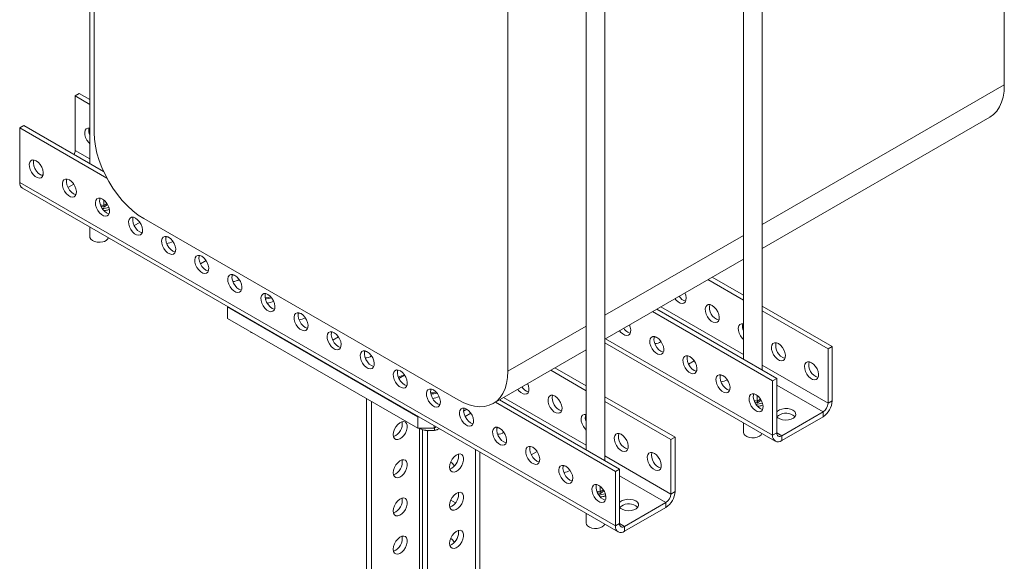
# Model space of a CAD drawing. Header units: millimetres. Extents: x -87 to 911, y -2003 to -50.
# Tile 2 of 7: x -34 to 387, y -1606 to -1374. Entities that reach past the tile are written whole.
import ezdxf

# ---------------------------------------------------------------- set-up
doc = ezdxf.new("R2010")
doc.units = ezdxf.units.MM

msp = doc.modelspace()

# ---------------------------------------------------------------- linework, layer by layer
at = {"color": 7, "linetype": 'Continuous', "lineweight": 15}
for p, q in [((-3.59, -1231.14), (-3.59, -1435.87)), ((387.2, -1402.25), (387.2, -1247.11)), ((-1.71, -1267.52), (-1.71, -1422.66)), ((275.72, -1314.83), (275.72, -1519.55)), ((283.72, -1524.17), (283.72, -1319.44)), ((208.54, -1353.61), (208.54, -1558.33)), ((216.54, -1562.95), (216.54, -1358.22)), ((175.07, -1524.71), (175.07, -1369.57)), ((-8.07, -1405.93), (-9.84, -1406.95)), ((-9.84, -1406.95), (-3.59, -1410.56)), ((-9.84, -1406.95), (-9.84, -1430.22)), ((-8.07, -1405.93), (-3.59, -1408.52)), ((283.72, -1472.14), (380.99, -1415.99)), ((-31.76, -1419.61), (-33.53, -1420.63)), ((-33.53, -1420.63), (3.69, -1442.11)), ((-33.53, -1443.9), (-33.53, -1420.63)), ((-31.76, -1419.61), (2.27, -1439.25)), ((-23.51, -1440.56), (-24.1, -1440.9)), ((-33.53, -1443.9), (221.03, -1590.85)), ((-32.39, -1446.42), (222.17, -1593.37)), ((-12.92, -1446.08), (-10.47, -1444.67)), ((2.35, -1453.85), (2.35, -1451.4)), ((19.5, -1459.41), (153.85, -1536.96)), ((-3.59, -1463.04), (-3.59, -1467.17)), ((15.36, -1462.41), (17.81, -1461)), ((216.54, -1510.92), (275.72, -1476.76)), ((43.65, -1478.74), (46.1, -1477.33)), ((262.34, -1484.48), (275.72, -1492.2)), ((260.57, -1485.5), (275.72, -1494.24)), ((55.21, -1496.99), (55.21, -1497.17)), ((55.21, -1497.17), (136.53, -1544.11)), ((55.21, -1497.17), (55.21, -1502.07)), ((283.72, -1496.82), (313.66, -1514.1)), ((236.89, -1499.17), (288.2, -1528.8)), ((238.65, -1498.15), (289.97, -1527.78)), ((283.72, -1498.86), (311.89, -1515.12)), ((55.21, -1502.07), (136.53, -1549.01)), ((65.46, -1507.98), (65.46, -1508.15)), ((65.46, -1508.15), (66.62, -1508.65)), ((100.22, -1511.4), (102.67, -1509.98)), ((216.54, -1512.56), (289.34, -1554.59)), ((313.66, -1514.1), (311.89, -1515.12)), ((313.66, -1514.1), (313.66, -1537.38)), ((168.85, -1538.45), (208.54, -1515.54)), ((311.89, -1515.12), (311.89, -1538.4)), ((252.24, -1521.6), (254.69, -1520.19)), ((128.5, -1527.72), (130.95, -1526.31)), ((193.4, -1524.28), (208.54, -1533.02)), ((195.17, -1523.26), (208.54, -1530.98)), ((289.97, -1527.78), (288.2, -1528.8)), ((288.2, -1552.07), (288.2, -1528.8)), ((289.97, -1551.05), (289.97, -1527.78)), ((216.54, -1535.6), (246.49, -1552.88)), ((281.66, -1537.53), (281.66, -1535.08)), ((114.61, -1536.36), (114.61, -1838.4)), ((116.73, -1537.58), (116.73, -1839.63)), ((169.71, -1537.95), (221.03, -1567.58)), ((171.48, -1536.93), (222.8, -1566.56)), ((216.54, -1537.64), (244.72, -1553.9)), ((311.89, -1538.4), (313.66, -1537.38)), ((136.53, -1549.01), (136.53, -1544.11)), ((136.53, -1544.11), (136.84, -1544.11)), ((156.16, -1541.76), (157.56, -1540.95)), ((156.78, -1544.05), (159.23, -1542.64)), ((309.77, -1542.07), (292.09, -1552.28)), ((309.77, -1544.11), (292.09, -1554.32)), ((309.77, -1544.11), (309.77, -1542.07)), ((143.6, -1548.01), (143.6, -1549.01)), ((275.72, -1546.72), (275.72, -1550.85)), ((143.6, -1549.01), (136.53, -1549.01)), ((138.65, -1549.6), (138.65, -1852.28)), ((138.77, -1549.67), (138.85, -1549.69)), ((140.77, -1550.06), (140.77, -1853.5)), ((143.6, -1549.01), (144.47, -1548.51)), ((143.78, -1548.91), (143.78, -1549.89)), ((144.81, -1549.69), (144.96, -1549.65)), ((288.2, -1552.07), (289.97, -1551.05)), ((292.09, -1552.28), (292.09, -1554.32)), ((246.49, -1552.88), (244.72, -1553.9)), ((244.72, -1553.9), (244.72, -1577.18)), ((246.49, -1552.88), (246.49, -1576.16)), ((154.03, -1560.96), (153.93, -1560.12)), ((163.04, -1989.54), (163.04, -1559.23)), ((185.07, -1560.38), (187.52, -1558.97)), ((222.8, -1566.56), (221.03, -1567.58)), ((221.03, -1590.85), (221.03, -1567.58)), ((222.8, -1589.83), (222.8, -1566.56)), ((154.03, -1577.29), (153.93, -1576.45)), ((214.49, -1576.31), (214.49, -1573.86)), ((244.72, -1577.18), (246.49, -1576.16)), ((152.62, -1580.97), (150.63, -1579.82)), ((242.6, -1580.85), (224.92, -1591.06)), ((242.6, -1582.89), (242.6, -1580.85)), ((208.54, -1585.5), (208.54, -1589.63)), ((242.6, -1582.89), (224.92, -1593.1)), ((221.03, -1590.85), (222.8, -1589.83)), ((154.03, -1593.62), (153.93, -1592.78)), ((224.92, -1591.06), (224.92, -1593.1))]:
    msp.add_line(p, q, dxfattribs=at)
at = {"color": 8, "linetype": 'Continuous', "lineweight": 15}
for p, q in [((283.72, -1461.99), (387.2, -1402.25)), ((-9.84, -1430.22), (-3.59, -1433.83)), ((0.96, -1453.53), (2.35, -1453.85)), ((2.35, -1453.85), (3.72, -1452.92)), ((3.96, -1453.39), (2.46, -1454.48)), ((216.54, -1500.77), (275.72, -1466.61)), ((240.42, -1497.14), (275.72, -1517.51)), ((175.07, -1524.71), (208.54, -1505.39)), ((216.73, -1510.81), (288.2, -1552.07)), ((283.72, -1522.13), (311.89, -1538.4)), ((289.97, -1530.64), (309.77, -1542.07)), ((173.24, -1535.91), (208.54, -1556.29)), ((280.27, -1537.21), (281.66, -1537.53)), ((281.66, -1537.53), (283.03, -1536.6)), ((283.27, -1537.07), (281.76, -1538.16)), ((137.24, -1549.08), (137.24, -1851.46)), ((289.97, -1551.05), (292.09, -1552.28)), ((161.28, -1558.22), (161.28, -1887.23)), ((216.54, -1560.91), (244.72, -1577.18)), ((222.8, -1569.42), (242.6, -1580.85)), ((213.09, -1575.99), (214.49, -1576.31)), ((214.49, -1576.31), (215.85, -1575.38)), ((216.09, -1575.85), (214.59, -1576.94)), ((222.8, -1589.83), (224.92, -1591.06))]:
    msp.add_line(p, q, dxfattribs=at)
at = {"color": 7, "linetype": 'Continuous', "lineweight": 15, "flags": 128}
for points in [[(387.2, -1402.25), (387.07, -1404.92), (386.67, -1407.4), (386.01, -1409.66), (385.1, -1411.67), (383.95, -1413.41), (382.57, -1414.85), (380.99, -1415.99), (380.99, -1415.99)], [(-3.59, -1420.69), (-3.66, -1420.68), (-4.46, -1420.66), (-5.12, -1420.99), (-5.57, -1421.62), (-5.77, -1422.52), (-5.7, -1423.59), (-5.37, -1424.74), (-4.81, -1425.87), (-4.07, -1426.88), (-3.59, -1427.37)], [(-1.71, -1422.66), (-1.58, -1425.48), (-1.18, -1428.42), (-0.52, -1431.44), (0.39, -1434.5), (1.54, -1437.57), (2.92, -1440.61), (4.5, -1443.57), (6.28, -1446.43), (8.22, -1449.14), (10.3, -1451.67), (12.5, -1453.99), (14.78, -1456.07), (17.13, -1457.88), (19.5, -1459.41)], [(-26.46, -1434.71), (-27.34, -1434.35), (-28.15, -1434.34), (-28.81, -1434.66), (-29.26, -1435.3), (-29.45, -1436.19), (-29.39, -1437.26), (-29.06, -1438.41), (-28.5, -1439.54), (-27.76, -1440.55), (-26.91, -1441.35), (-26.01, -1441.87), (-25.15, -1442.06), (-24.41, -1441.9), (-23.86, -1441.42), (-23.53, -1440.64), (-23.46, -1439.65), (-23.66, -1438.53), (-24.11, -1437.37), (-24.77, -1436.29), (-25.57, -1435.38), (-26.46, -1434.71)], [(-24.69, -1440.63), (-25.58, -1439.96), (-26.38, -1439.05), (-27.04, -1437.97), (-27.49, -1436.81), (-27.69, -1435.69), (-27.62, -1434.7), (-27.51, -1434.32)], [(-23.64, -1441.02), (-23.8, -1440.99), (-24.69, -1440.63)], [(-12.32, -1442.87), (-13.2, -1442.52), (-14.01, -1442.5), (-14.67, -1442.82), (-15.11, -1443.46), (-15.31, -1444.36), (-15.25, -1445.43), (-14.92, -1446.58), (-14.36, -1447.71), (-13.62, -1448.72), (-12.76, -1449.52), (-11.87, -1450.03), (-11.01, -1450.22), (-10.27, -1450.07), (-9.71, -1449.58), (-9.39, -1448.81), (-9.32, -1447.82), (-9.52, -1446.69), (-9.97, -1445.54), (-10.62, -1444.45), (-11.43, -1443.54), (-12.32, -1442.87)], [(-10.55, -1448.79), (-11.43, -1448.13), (-12.24, -1447.21), (-12.9, -1446.13), (-13.35, -1444.98), (-13.54, -1443.85), (-13.48, -1442.86), (-13.36, -1442.49)], [(-9.5, -1449.18), (-9.66, -1449.15), (-10.55, -1448.79)], [(1.83, -1451.04), (0.94, -1450.68), (0.13, -1450.66), (-0.52, -1450.99), (-0.97, -1451.63), (-1.17, -1452.52), (-1.1, -1453.59), (-0.78, -1454.74), (-0.22, -1455.87), (0.52, -1456.88), (1.38, -1457.68), (2.27, -1458.2), (3.13, -1458.39), (3.87, -1458.23), (4.43, -1457.75), (4.76, -1456.97), (4.82, -1455.98), (4.62, -1454.86), (4.18, -1453.7), (3.52, -1452.62), (2.71, -1451.7), (1.83, -1451.04)], [(3.59, -1456.96), (2.71, -1456.29), (1.9, -1455.38), (1.24, -1454.3), (0.8, -1453.14), (0.6, -1452.02), (0.66, -1451.02), (0.78, -1450.65)], [(4.64, -1457.35), (4.48, -1457.32), (3.59, -1456.96)], [(15.97, -1459.2), (15.08, -1458.85), (14.28, -1458.83), (13.62, -1459.15), (13.17, -1459.79), (12.97, -1460.68), (13.04, -1461.75), (13.37, -1462.91), (13.92, -1464.04), (14.66, -1465.05), (15.52, -1465.85), (16.42, -1466.36), (17.27, -1466.55), (18.01, -1466.4), (18.57, -1465.91), (18.9, -1465.14), (18.97, -1464.14), (18.77, -1463.02), (18.32, -1461.87), (17.66, -1460.78), (16.85, -1459.87), (15.97, -1459.2)], [(17.74, -1465.12), (16.85, -1464.46), (16.04, -1463.54), (15.39, -1462.46), (14.94, -1461.31), (14.74, -1460.18), (14.81, -1459.19), (14.92, -1458.82)], [(-3.59, -1467.17), (-3.53, -1467.55), (-3.16, -1468.21), (-2.47, -1468.77), (-1.52, -1469.19), (-0.41, -1469.43), (0.78, -1469.47), (1.94, -1469.3)], [(18.78, -1465.51), (18.62, -1465.48), (17.74, -1465.12)], [(30.11, -1467.37), (29.22, -1467.01), (28.42, -1466.99), (27.76, -1467.32), (27.31, -1467.95), (27.11, -1468.85), (27.18, -1469.92), (27.51, -1471.07), (28.07, -1472.2), (28.81, -1473.21), (29.66, -1474.01), (30.56, -1474.53), (31.41, -1474.72), (32.15, -1474.56), (32.71, -1474.07), (33.04, -1473.3), (33.11, -1472.31), (32.91, -1471.18), (32.46, -1470.03), (31.8, -1468.95), (31, -1468.03), (30.11, -1467.37)], [(31.88, -1473.29), (30.99, -1472.62), (30.19, -1471.71), (29.53, -1470.62), (29.08, -1469.47), (28.88, -1468.35), (28.95, -1467.35), (29.06, -1466.98)], [(29, -1467.17), (29.49, -1467.2), (29.92, -1467.27)], [(32.93, -1473.67), (32.76, -1473.64), (31.88, -1473.29)], [(44.25, -1475.53), (43.37, -1475.17), (42.56, -1475.16), (41.9, -1475.48), (41.46, -1476.12), (41.26, -1477.01), (41.32, -1478.08), (41.65, -1479.23), (42.21, -1480.37), (42.95, -1481.38), (43.8, -1482.17), (44.7, -1482.69), (45.56, -1482.88), (46.3, -1482.73), (46.86, -1482.24), (47.18, -1481.46), (47.25, -1480.47), (47.05, -1479.35), (46.6, -1478.19), (45.95, -1477.11), (45.14, -1476.2), (44.25, -1475.53)], [(46.02, -1481.45), (45.13, -1480.79), (44.33, -1479.87), (43.67, -1478.79), (43.22, -1477.63), (43.02, -1476.51), (43.09, -1475.52), (43.2, -1475.14)], [(47.07, -1481.84), (46.91, -1481.81), (46.02, -1481.45)], [(58.39, -1483.69), (57.51, -1483.34), (56.7, -1483.32), (56.05, -1483.65), (55.6, -1484.28), (55.4, -1485.18), (55.46, -1486.25), (55.79, -1487.4), (56.35, -1488.53), (57.09, -1489.54), (57.95, -1490.34), (58.84, -1490.86), (59.7, -1491.04), (60.44, -1490.89), (61, -1490.4), (61.32, -1489.63), (61.39, -1488.64), (61.19, -1487.51), (60.74, -1486.36), (60.09, -1485.28), (59.28, -1484.36), (58.39, -1483.69)], [(60.16, -1489.61), (59.28, -1488.95), (58.47, -1488.03), (57.81, -1486.95), (57.37, -1485.8), (57.17, -1484.67), (57.23, -1483.68), (57.35, -1483.31)], [(57.28, -1483.5), (57.77, -1483.53), (58.21, -1483.59)], [(61.21, -1490), (61.05, -1489.97), (60.16, -1489.61)], [(72.54, -1491.86), (71.65, -1491.5), (70.84, -1491.48), (70.19, -1491.81), (69.74, -1492.45), (69.54, -1493.34), (69.61, -1494.41), (69.93, -1495.56), (70.49, -1496.69), (71.23, -1497.7), (72.09, -1498.5), (72.98, -1499.02), (73.84, -1499.21), (74.58, -1499.05), (75.14, -1498.57), (75.47, -1497.79), (75.53, -1496.8), (75.33, -1495.68), (74.89, -1494.52), (74.23, -1493.44), (73.42, -1492.52), (72.54, -1491.86)], [(74.3, -1497.78), (73.42, -1497.11), (72.61, -1496.2), (71.96, -1495.12), (71.51, -1493.96), (71.31, -1492.84), (71.37, -1491.85), (71.49, -1491.47)], [(246.48, -1493.64), (246.95, -1494.23), (247.81, -1495.03), (248.7, -1495.55), (249.56, -1495.74), (250.3, -1495.58), (250.86, -1495.1), (251.18, -1494.32), (251.25, -1493.33), (251.05, -1492.21), (250.68, -1491.21)], [(75.35, -1498.17), (75.19, -1498.14), (74.3, -1497.78)], [(262.4, -1496.55), (261.51, -1496.2), (260.7, -1496.18), (260.05, -1496.5), (259.6, -1497.14), (259.4, -1498.03), (259.47, -1499.1), (259.79, -1500.26), (260.35, -1501.39), (261.09, -1502.4), (261.95, -1503.2), (262.84, -1503.71), (263.7, -1503.9), (264.44, -1503.75), (265, -1503.26), (265.33, -1502.49), (265.39, -1501.49), (265.19, -1500.37), (264.74, -1499.22), (264.09, -1498.13), (263.28, -1497.22), (262.4, -1496.55)], [(86.68, -1500.02), (85.79, -1499.67), (84.99, -1499.65), (84.33, -1499.97), (83.88, -1500.61), (83.68, -1501.5), (83.75, -1502.57), (84.08, -1503.73), (84.64, -1504.86), (85.38, -1505.87), (86.23, -1506.67), (87.13, -1507.18), (87.98, -1507.37), (88.72, -1507.22), (89.28, -1506.73), (89.61, -1505.96), (89.68, -1504.96), (89.48, -1503.84), (89.03, -1502.69), (88.37, -1501.6), (87.56, -1500.69), (86.68, -1500.02)], [(88.45, -1505.94), (87.56, -1505.28), (86.75, -1504.36), (86.1, -1503.28), (85.65, -1502.13), (85.45, -1501), (85.52, -1500.01), (85.63, -1499.64)], [(85.57, -1499.82), (86.06, -1499.86), (86.49, -1499.92)], [(89.5, -1506.33), (89.33, -1506.3), (88.45, -1505.94)], [(222.79, -1507.31), (223.26, -1507.91), (224.12, -1508.71), (225.01, -1509.22), (225.87, -1509.41), (226.61, -1509.26), (227.17, -1508.77), (227.49, -1508), (227.56, -1507.01), (227.36, -1505.88), (226.99, -1504.89)], [(275.72, -1504.38), (275.65, -1504.36), (274.84, -1504.34), (274.19, -1504.67), (273.74, -1505.3), (273.54, -1506.2), (273.61, -1507.27), (273.93, -1508.42), (274.49, -1509.55), (275.23, -1510.56), (275.72, -1511.05)], [(100.82, -1508.19), (99.94, -1507.83), (99.13, -1507.81), (98.47, -1508.14), (98.02, -1508.77), (97.82, -1509.67), (97.89, -1510.74), (98.22, -1511.89), (98.78, -1513.02), (99.52, -1514.03), (100.37, -1514.83), (101.27, -1515.35), (102.13, -1515.54), (102.87, -1515.38), (103.42, -1514.9), (103.75, -1514.12), (103.82, -1513.13), (103.62, -1512), (103.17, -1510.85), (102.51, -1509.77), (101.71, -1508.85), (100.82, -1508.19)], [(102.59, -1514.11), (101.7, -1513.44), (100.9, -1512.53), (100.24, -1511.44), (99.79, -1510.29), (99.59, -1509.17), (99.66, -1508.17), (99.77, -1507.8)], [(227.38, -1508.37), (227.22, -1508.34), (226.33, -1507.98)], [(238.71, -1510.23), (237.82, -1509.87), (237.01, -1509.85), (236.36, -1510.18), (235.91, -1510.82), (235.71, -1511.71), (235.78, -1512.78), (236.1, -1513.93), (236.66, -1515.06), (237.4, -1516.07), (238.26, -1516.87), (239.15, -1517.39), (240.01, -1517.58), (240.75, -1517.42), (241.31, -1516.94), (241.64, -1516.16), (241.7, -1515.17), (241.5, -1514.05), (241.06, -1512.89), (240.4, -1511.81), (239.59, -1510.89), (238.71, -1510.23)], [(240.47, -1516.15), (239.59, -1515.48), (238.78, -1514.57), (238.13, -1513.49), (237.68, -1512.33), (237.48, -1511.21), (237.54, -1510.21), (237.66, -1509.84)], [(237.59, -1510.03), (238.08, -1510.07), (238.52, -1510.13)], [(103.64, -1514.49), (103.47, -1514.46), (102.59, -1514.11)], [(290.68, -1512.88), (289.79, -1512.52), (288.99, -1512.51), (288.33, -1512.83), (287.88, -1513.47), (287.68, -1514.36), (287.75, -1515.43), (288.08, -1516.58), (288.64, -1517.72), (289.38, -1518.73), (290.23, -1519.52), (291.13, -1520.04), (291.98, -1520.23), (292.72, -1520.08), (293.28, -1519.59), (293.61, -1518.82), (293.68, -1517.82), (293.48, -1516.7), (293.03, -1515.54), (292.37, -1514.46), (291.57, -1513.55), (290.68, -1512.88)], [(114.96, -1516.35), (114.08, -1515.99), (113.27, -1515.98), (112.61, -1516.3), (112.17, -1516.94), (111.97, -1517.83), (112.03, -1518.9), (112.36, -1520.05), (112.92, -1521.19), (113.66, -1522.2), (114.52, -1522.99), (115.41, -1523.51), (116.27, -1523.7), (117.01, -1523.55), (117.57, -1523.06), (117.89, -1522.29), (117.96, -1521.29), (117.76, -1520.17), (117.31, -1519.01), (116.66, -1517.93), (115.85, -1517.02), (114.96, -1516.35)], [(116.73, -1522.27), (115.85, -1521.61), (115.04, -1520.69), (114.38, -1519.61), (113.93, -1518.45), (113.73, -1517.33), (113.8, -1516.34), (113.91, -1515.96)], [(113.85, -1516.15), (114.34, -1516.19), (114.78, -1516.25)], [(241.52, -1516.54), (241.36, -1516.51), (240.47, -1516.15)], [(252.85, -1518.39), (251.96, -1518.04), (251.16, -1518.02), (250.5, -1518.34), (250.05, -1518.98), (249.85, -1519.87), (249.92, -1520.94), (250.25, -1522.1), (250.81, -1523.23), (251.55, -1524.24), (252.4, -1525.04), (253.3, -1525.55), (254.15, -1525.74), (254.89, -1525.59), (255.45, -1525.1), (255.78, -1524.33), (255.85, -1523.33), (255.65, -1522.21), (255.2, -1521.06), (254.54, -1519.97), (253.74, -1519.06), (252.85, -1518.39)], [(254.62, -1524.31), (253.73, -1523.65), (252.92, -1522.73), (252.27, -1521.65), (251.82, -1520.49), (251.62, -1519.37), (251.69, -1518.38), (251.8, -1518.01)], [(117.78, -1522.66), (117.62, -1522.63), (116.73, -1522.27)], [(304.82, -1521.05), (303.94, -1520.69), (303.13, -1520.67), (302.47, -1521), (302.02, -1521.63), (301.82, -1522.53), (301.89, -1523.6), (302.22, -1524.75), (302.78, -1525.88), (303.52, -1526.89), (304.37, -1527.69), (305.27, -1528.21), (306.13, -1528.4), (306.87, -1528.24), (307.42, -1527.75), (307.75, -1526.98), (307.82, -1525.99), (307.62, -1524.86), (307.17, -1523.71), (306.51, -1522.63), (305.71, -1521.71), (304.82, -1521.05)], [(129.11, -1524.52), (128.22, -1524.16), (127.41, -1524.14), (126.76, -1524.47), (126.31, -1525.1), (126.11, -1526), (126.18, -1527.07), (126.5, -1528.22), (127.06, -1529.35), (127.8, -1530.36), (128.66, -1531.16), (129.55, -1531.68), (130.41, -1531.86), (131.15, -1531.71), (131.71, -1531.22), (132.04, -1530.45), (132.1, -1529.46), (131.9, -1528.33), (131.46, -1527.18), (130.8, -1526.1), (129.99, -1525.18), (129.11, -1524.52)], [(130.87, -1530.44), (129.99, -1529.77), (129.18, -1528.86), (128.52, -1527.77), (128.08, -1526.62), (127.88, -1525.49), (127.94, -1524.5), (128.06, -1524.13)], [(153.85, -1536.96), (156.23, -1538.18), (158.57, -1539.07), (160.86, -1539.63), (163.06, -1539.85), (165.14, -1539.72), (167.08, -1539.25), (168.85, -1538.45), (170.44, -1537.32), (171.82, -1535.87), (172.97, -1534.13), (173.88, -1532.12), (174.54, -1529.86), (174.93, -1527.38), (175.07, -1524.71)], [(255.67, -1524.7), (255.5, -1524.67), (254.62, -1524.31)], [(266.99, -1526.56), (266.11, -1526.2), (265.3, -1526.18), (264.64, -1526.51), (264.19, -1527.14), (263.99, -1528.04), (264.06, -1529.11), (264.39, -1530.26), (264.95, -1531.39), (265.69, -1532.4), (266.54, -1533.2), (267.44, -1533.72), (268.3, -1533.91), (269.04, -1533.75), (269.59, -1533.26), (269.92, -1532.49), (269.99, -1531.5), (269.79, -1530.37), (269.34, -1529.22), (268.68, -1528.14), (267.88, -1527.22), (266.99, -1526.56)], [(268.76, -1532.48), (267.87, -1531.81), (267.07, -1530.9), (266.41, -1529.81), (265.96, -1528.66), (265.76, -1527.54), (265.83, -1526.54), (265.94, -1526.17)], [(265.88, -1526.36), (266.37, -1526.39), (266.81, -1526.46)], [(131.92, -1530.82), (131.76, -1530.79), (130.87, -1530.44)], [(179.3, -1532.42), (179.77, -1533.01), (180.63, -1533.81), (181.53, -1534.33), (182.38, -1534.52), (183.12, -1534.36), (183.68, -1533.88), (184.01, -1533.1), (184.07, -1532.11), (183.88, -1530.99), (183.5, -1529.99)], [(143.25, -1532.68), (142.36, -1532.32), (141.55, -1532.31), (140.9, -1532.63), (140.45, -1533.27), (140.25, -1534.16), (140.32, -1535.23), (140.65, -1536.38), (141.2, -1537.51), (141.94, -1538.52), (142.8, -1539.32), (143.7, -1539.84), (144.55, -1540.03), (145.29, -1539.87), (145.85, -1539.39), (146.18, -1538.61), (146.24, -1537.62), (146.05, -1536.5), (145.6, -1535.34), (144.94, -1534.26), (144.13, -1533.34), (143.25, -1532.68)], [(145.02, -1538.6), (144.13, -1537.93), (143.32, -1537.02), (142.67, -1535.94), (142.22, -1534.78), (142.02, -1533.66), (142.09, -1532.67), (142.2, -1532.29)], [(195.22, -1535.33), (194.33, -1534.98), (193.53, -1534.96), (192.87, -1535.28), (192.42, -1535.92), (192.22, -1536.81), (192.29, -1537.88), (192.62, -1539.04), (193.18, -1540.17), (193.92, -1541.18), (194.77, -1541.98), (195.67, -1542.49), (196.52, -1542.68), (197.26, -1542.53), (197.82, -1542.04), (198.15, -1541.27), (198.22, -1540.27), (198.02, -1539.15), (197.57, -1538), (196.91, -1536.91), (196.11, -1536), (195.22, -1535.33)], [(269.81, -1532.86), (269.64, -1532.83), (268.76, -1532.48)], [(281.13, -1534.72), (280.25, -1534.36), (279.44, -1534.35), (278.78, -1534.67), (278.34, -1535.31), (278.14, -1536.2), (278.2, -1537.27), (278.53, -1538.42), (279.09, -1539.55), (279.83, -1540.56), (280.69, -1541.36), (281.58, -1541.88), (282.44, -1542.07), (283.18, -1541.91), (283.74, -1541.43), (284.06, -1540.65), (284.13, -1539.66), (283.93, -1538.54), (283.48, -1537.38), (282.83, -1536.3), (282.02, -1535.39), (281.13, -1534.72)], [(282.9, -1540.64), (282.02, -1539.97), (281.21, -1539.06), (280.55, -1537.98), (280.1, -1536.82), (279.9, -1535.7), (279.97, -1534.71), (280.09, -1534.33)], [(146.06, -1538.99), (145.9, -1538.96), (145.02, -1538.6)], [(157.39, -1540.84), (156.5, -1540.49), (155.7, -1540.47), (155.04, -1540.79), (154.59, -1541.43), (154.39, -1542.32), (154.46, -1543.39), (154.79, -1544.55), (155.35, -1545.68), (156.09, -1546.69), (156.94, -1547.49), (157.84, -1548), (158.69, -1548.19), (159.43, -1548.04), (159.99, -1547.55), (160.32, -1546.78), (160.39, -1545.78), (160.19, -1544.66), (159.74, -1543.51), (159.08, -1542.42), (158.28, -1541.51), (157.39, -1540.84)], [(159.16, -1546.76), (158.27, -1546.1), (157.46, -1545.18), (156.81, -1544.1), (156.36, -1542.95), (156.16, -1541.82), (156.23, -1540.83), (156.34, -1540.46)], [(208.54, -1543.16), (208.48, -1543.14), (207.67, -1543.12), (207.01, -1543.45), (206.56, -1544.08), (206.37, -1544.98), (206.43, -1546.05), (206.76, -1547.2), (207.32, -1548.33), (208.06, -1549.34), (208.54, -1549.83)], [(283.95, -1541.03), (283.79, -1541), (282.9, -1540.64)], [(296.87, -1541.36), (295.85, -1540.92), (294.65, -1540.68), (293.39, -1540.65), (292.16, -1540.84), (291.09, -1541.23), (290.26, -1541.79), (289.97, -1542.1)], [(290, -1544.11), (290.44, -1544.55), (291.34, -1545.07), (292.46, -1545.41), (293.7, -1545.54), (294.96, -1545.46), (296.12, -1545.17), (297.08, -1544.69), (297.76, -1544.07), (298.08, -1543.37), (298.04, -1542.64), (297.62, -1541.94), (296.87, -1541.36), (296.87, -1541.36)], [(296.87, -1543.4), (297.62, -1543.99), (297.73, -1544.11)], [(126.1, -1551.78), (126.23, -1550.68), (126.62, -1549.52), (127.23, -1548.41), (128.01, -1547.44), (128.88, -1546.71), (129.77, -1546.27), (130.61, -1546.17), (131.31, -1546.41), (131.81, -1546.97), (132.08, -1547.81), (132.08, -1548.84), (131.81, -1549.98), (131.31, -1551.13), (130.61, -1552.18), (129.77, -1553.04), (128.88, -1553.63), (128.01, -1553.91), (127.23, -1553.84), (126.62, -1553.43), (126.23, -1552.72), (126.1, -1551.78)], [(160.21, -1547.15), (160.04, -1547.12), (159.16, -1546.76)], [(138.85, -1549.69), (139.35, -1549.83), (140.15, -1549.98)], [(171.53, -1549.01), (170.65, -1548.65), (169.84, -1548.63), (169.18, -1548.96), (168.73, -1549.6), (168.54, -1550.49), (168.6, -1551.56), (168.93, -1552.71), (169.49, -1553.84), (170.23, -1554.85), (171.08, -1555.65), (171.98, -1556.17), (172.84, -1556.36), (173.58, -1556.2), (174.13, -1555.72), (174.46, -1554.94), (174.53, -1553.95), (174.33, -1552.82), (173.88, -1551.67), (173.22, -1550.59), (172.42, -1549.67), (171.53, -1549.01)], [(173.3, -1554.93), (172.41, -1554.26), (171.61, -1553.35), (170.95, -1552.26), (170.5, -1551.11), (170.3, -1549.99), (170.37, -1548.99), (170.48, -1548.62)], [(170.42, -1548.81), (170.91, -1548.84), (171.35, -1548.91)], [(223.5, -1551.66), (222.62, -1551.3), (221.81, -1551.29), (221.15, -1551.61), (220.71, -1552.25), (220.51, -1553.14), (220.57, -1554.21), (220.9, -1555.36), (221.46, -1556.5), (222.2, -1557.51), (223.06, -1558.3), (223.95, -1558.82), (224.81, -1559.01), (225.55, -1558.86), (226.11, -1558.37), (226.43, -1557.59), (226.5, -1556.6), (226.3, -1555.48), (225.85, -1554.32), (225.2, -1553.24), (224.39, -1552.33), (223.5, -1551.66)], [(275.72, -1550.85), (275.86, -1551.45), (276.33, -1552.08), (277.11, -1552.6), (278.12, -1552.97), (279.27, -1553.14), (280.46, -1553.12), (281.59, -1552.89), (282.55, -1552.48)], [(282.55, -1552.48), (283.26, -1551.93), (283.64, -1551.3)], [(174.35, -1555.31), (174.19, -1555.28), (173.3, -1554.93)], [(150.14, -1565.65), (150.28, -1564.55), (150.66, -1563.4), (151.27, -1562.29), (152.05, -1561.32), (152.92, -1560.59), (153.82, -1560.15), (154.65, -1560.05), (155.35, -1560.29), (155.85, -1560.85), (156.12, -1561.69), (156.12, -1562.72), (155.85, -1563.86), (155.35, -1565.01), (154.65, -1566.06), (153.82, -1566.92), (152.92, -1567.51), (152.05, -1567.78), (151.27, -1567.71), (150.66, -1567.31), (150.28, -1566.6), (150.14, -1565.65)], [(185.67, -1557.17), (184.79, -1556.81), (183.98, -1556.8), (183.32, -1557.12), (182.88, -1557.76), (182.68, -1558.65), (182.74, -1559.72), (183.07, -1560.87), (183.63, -1562.01), (184.37, -1563.02), (185.23, -1563.81), (186.12, -1564.33), (186.98, -1564.52), (187.72, -1564.37), (188.28, -1563.88), (188.6, -1563.11), (188.67, -1562.11), (188.47, -1560.99), (188.02, -1559.83), (187.37, -1558.75), (186.56, -1557.84), (185.67, -1557.17)], [(187.44, -1563.09), (186.56, -1562.43), (185.75, -1561.51), (185.09, -1560.43), (184.64, -1559.27), (184.45, -1558.15), (184.51, -1557.16), (184.63, -1556.78)], [(237.65, -1559.82), (236.76, -1559.47), (235.95, -1559.45), (235.3, -1559.78), (234.85, -1560.41), (234.65, -1561.31), (234.72, -1562.38), (235.04, -1563.53), (235.6, -1564.66), (236.34, -1565.67), (237.2, -1566.47), (238.09, -1566.99), (238.95, -1567.17), (239.69, -1567.02), (240.25, -1566.53), (240.58, -1565.76), (240.64, -1564.77), (240.44, -1563.64), (240, -1562.49), (239.34, -1561.41), (238.53, -1560.49), (237.65, -1559.82)], [(126.1, -1568.11), (126.23, -1567.01), (126.62, -1565.85), (127.23, -1564.74), (128.01, -1563.78), (128.88, -1563.04), (129.77, -1562.6), (130.61, -1562.5), (131.31, -1562.74), (131.81, -1563.3), (132.08, -1564.14), (132.08, -1565.17), (131.81, -1566.31), (131.31, -1567.46), (130.61, -1568.51), (129.77, -1569.37), (128.88, -1569.96), (128.01, -1570.24), (127.23, -1570.17), (126.62, -1569.76), (126.23, -1569.05), (126.1, -1568.11)], [(188.49, -1563.48), (188.33, -1563.45), (187.44, -1563.09)], [(199.82, -1565.34), (198.93, -1564.98), (198.12, -1564.96), (197.47, -1565.29), (197.02, -1565.92), (196.82, -1566.82), (196.89, -1567.89), (197.21, -1569.04), (197.77, -1570.17), (198.51, -1571.18), (199.37, -1571.98), (200.26, -1572.5), (201.12, -1572.69), (201.86, -1572.53), (202.42, -1572.04), (202.75, -1571.27), (202.81, -1570.28), (202.61, -1569.15), (202.17, -1568), (201.51, -1566.92), (200.7, -1566), (199.82, -1565.34)], [(201.58, -1571.26), (200.7, -1570.59), (199.89, -1569.68), (199.23, -1568.59), (198.79, -1567.44), (198.59, -1566.31), (198.65, -1565.32), (198.77, -1564.95)], [(198.7, -1565.14), (199.19, -1565.17), (199.63, -1565.23)], [(202.63, -1571.64), (202.47, -1571.61), (201.58, -1571.26)], [(213.96, -1573.5), (213.07, -1573.14), (212.27, -1573.13), (211.61, -1573.45), (211.16, -1574.09), (210.96, -1574.98), (211.03, -1576.05), (211.36, -1577.2), (211.91, -1578.33), (212.65, -1579.34), (213.51, -1580.14), (214.41, -1580.66), (215.26, -1580.85), (216, -1580.69), (216.56, -1580.21), (216.89, -1579.43), (216.96, -1578.44), (216.76, -1577.32), (216.31, -1576.16), (215.65, -1575.08), (214.84, -1574.17), (213.96, -1573.5)], [(215.73, -1579.42), (214.84, -1578.75), (214.03, -1577.84), (213.38, -1576.76), (212.93, -1575.6), (212.73, -1574.48), (212.8, -1573.49), (212.91, -1573.11)], [(150.14, -1581.99), (150.28, -1580.89), (150.66, -1579.73), (151.27, -1578.62), (152.05, -1577.65), (152.92, -1576.92), (153.82, -1576.48), (154.65, -1576.38), (155.35, -1576.62), (155.85, -1577.18), (156.12, -1578.02), (156.12, -1579.05), (155.85, -1580.19), (155.35, -1581.34), (154.65, -1582.39), (153.82, -1583.25), (152.92, -1583.84), (152.05, -1584.12), (151.27, -1584.05), (150.66, -1583.64), (150.28, -1582.93), (150.14, -1581.99)], [(126.1, -1584.44), (126.23, -1583.34), (126.62, -1582.18), (127.23, -1581.07), (128.01, -1580.11), (128.88, -1579.37), (129.77, -1578.93), (130.61, -1578.83), (131.31, -1579.07), (131.81, -1579.63), (132.08, -1580.47), (132.08, -1581.5), (131.81, -1582.65), (131.31, -1583.79), (130.61, -1584.84), (129.77, -1585.7), (128.88, -1586.29), (128.01, -1586.57), (127.23, -1586.5), (126.62, -1586.09), (126.23, -1585.38), (126.1, -1584.44)], [(216.77, -1579.81), (216.61, -1579.78), (215.73, -1579.42)], [(229.69, -1580.14), (228.67, -1579.7), (227.48, -1579.46), (226.21, -1579.43), (224.99, -1579.62), (223.91, -1580.01), (223.09, -1580.57), (222.8, -1580.88)], [(222.82, -1582.89), (223.27, -1583.33), (224.16, -1583.84), (225.28, -1584.19), (226.53, -1584.32), (227.79, -1584.24), (228.95, -1583.95), (229.91, -1583.47), (230.58, -1582.85), (230.91, -1582.15), (230.86, -1581.41), (230.44, -1580.72), (229.69, -1580.14), (229.69, -1580.14)], [(229.69, -1582.18), (230.44, -1582.77), (230.55, -1582.89)], [(215.37, -1591.26), (214.41, -1591.67), (213.29, -1591.9), (212.1, -1591.92), (210.94, -1591.75), (209.93, -1591.38), (209.16, -1590.86), (208.68, -1590.23), (208.54, -1589.63)], [(216.47, -1590.08), (216.08, -1590.71), (215.37, -1591.26)], [(150.14, -1598.32), (150.28, -1597.22), (150.66, -1596.06), (151.27, -1594.95), (152.05, -1593.99), (152.92, -1593.25), (153.82, -1592.81), (154.65, -1592.71), (155.35, -1592.95), (155.85, -1593.51), (156.12, -1594.35), (156.12, -1595.38), (155.85, -1596.52), (155.35, -1597.67), (154.65, -1598.72), (153.82, -1599.58), (152.92, -1600.17), (152.05, -1600.45), (151.27, -1600.38), (150.66, -1599.97), (150.28, -1599.26), (150.14, -1598.32)], [(126.1, -1600.77), (126.23, -1599.67), (126.62, -1598.51), (127.23, -1597.4), (128.01, -1596.44), (128.88, -1595.7), (129.77, -1595.26), (130.61, -1595.16), (131.31, -1595.4), (131.81, -1595.96), (132.08, -1596.8), (132.08, -1597.84), (131.81, -1598.98), (131.31, -1600.12), (130.61, -1601.17), (129.77, -1602.03), (128.88, -1602.62), (128.01, -1602.9), (127.23, -1602.83), (126.62, -1602.42), (126.23, -1601.71), (126.1, -1600.77)]]:
    msp.add_lwpolyline(points, dxfattribs=at)
at = {"color": 8, "linetype": 'Continuous', "lineweight": 15, "flags": 128}
msp.add_lwpolyline([(142.05, -1533.96), (143.09, -1533.88), (144.4, -1533.61)], dxfattribs=at)
at = {"color": 7, "linetype": 'Continuous', "lineweight": 15}
for centre, radius, start, end in [((0.68, -1421.88), 4.67, 164.6988, 203.7691), ((-14.06, -1430.09), 4.22, 333.1303, 358.2151), ((-30.83, -1444.19), 2.71, 173.7012, 234.9867), ((1.62, -1466.3), 3.02, 276.1105, 334.1575), ((29.01, -1464.55), 5.46, 272.6073, 302.5645), ((57.29, -1480.88), 5.46, 272.6073, 302.5645), ((252.24, -1490.16), 4.69, 211.6375, 255.5738), ((71.13, -1487.56), 8.14, 277.7904, 298.4762), ((266.92, -1497.41), 5.71, 167.4355, 252.5591), ((85.58, -1497.21), 5.46, 272.6073, 302.5645), ((279.99, -1505.56), 4.67, 164.6988, 203.7691), ((229.52, -1502.87), 6.02, 214.5832, 238.085), ((237.61, -1507.41), 5.46, 272.6073, 302.5645), ((295.21, -1513.74), 5.71, 167.4355, 252.5591), ((113.86, -1513.54), 5.46, 272.6073, 302.5645), ((309.35, -1521.9), 5.71, 167.4355, 252.5591), ((131.85, -1533.38), 7.1, 97.1402, 120.125), ((185.06, -1528.94), 4.69, 211.6375, 255.5738), ((265.89, -1523.74), 5.46, 272.6073, 302.5645), ((142.05, -1527.62), 8.72, 275.3144, 294.4563), ((199.75, -1536.19), 5.71, 167.4355, 252.5591), ((305.22, -1536.99), 8.45, 302.6055, 357.3945), ((307.29, -1538.19), 4.61, 302.6055, 357.3945), ((212.82, -1544.34), 4.67, 164.6988, 203.7691), ((293.93, -1548.56), 5.94, 60.3591, 131.511), ((124.05, -1547.12), 5.91, 291.4243, 8.5811), ((141.83, -1539.33), 10.78, 261.0437, 286.0729), ((170.43, -1546.19), 5.46, 272.6073, 302.5645), ((228.03, -1552.52), 5.71, 167.4355, 252.5591), ((290.58, -1552.46), 2.4, 170.786, 309.2033), ((291.27, -1551.26), 1.31, 170.786, 309.2033), ((147.96, -1560.87), 6.07, 292.109, 359.1648), ((242.18, -1560.68), 5.71, 167.4355, 252.5591), ((124.05, -1563.45), 5.91, 291.4243, 8.5811), ((146.85, -1568.67), 6.4, 32.9735, 53.9258), ((198.72, -1562.52), 5.46, 272.6073, 302.5645), ((147.96, -1577.2), 6.07, 292.109, 359.1648), ((238.04, -1575.77), 8.45, 302.6055, 357.3945), ((240.11, -1576.97), 4.61, 302.6055, 357.3945), ((124.05, -1579.78), 5.91, 291.4243, 8.5811), ((226.76, -1587.34), 5.94, 60.3591, 131.511), ((224.09, -1590.04), 1.31, 170.786, 309.2033), ((147.96, -1593.53), 6.07, 292.109, 359.1648), ((223.4, -1591.24), 2.4, 170.786, 309.2033), ((124.05, -1596.11), 5.91, 291.4243, 8.5811), ((146.85, -1601.33), 6.4, 32.9735, 53.9258)]:
    msp.add_arc(centre, radius, start, end, dxfattribs=at)
at = {"color": 8, "linetype": 'Continuous', "lineweight": 15}
for centre, radius, start, end in [((0.56, -1441.82), 13.37, 275.0337, 287.3159), ((70.91, -1484.6), 8.74, 272.9451, 288.9731), ((70.94, -1484.87), 8.96, 273.3461, 290.566), ((141.93, -1525.06), 9.39, 271.26, 287.5175), ((279.87, -1525.5), 13.37, 275.0337, 287.3159), ((212.69, -1564.28), 13.37, 275.0337, 287.3159)]:
    msp.add_arc(centre, radius, start, end, dxfattribs=at)
for points in [[(2.46, -1454.48), (2.15, -1454.37), (1.74, -1454.23), (1.33, -1454.15), (1.22, -1454.13)], [(281.76, -1538.16), (281.46, -1538.06), (281.05, -1537.92), (280.63, -1537.84), (280.52, -1537.82)], [(214.59, -1576.94), (214.29, -1576.83), (213.88, -1576.7), (213.46, -1576.62), (213.35, -1576.59)]]:
    msp.add_open_spline(points, degree=3, knots=[0, 0, 0, 0, 0.738725, 1, 1, 1, 1], dxfattribs=at)
at = {"color": 7, "linetype": 'Continuous', "lineweight": 15}
for points, knots in [([(2.35, -1453.85), (2.36, -1453.9), (2.36, -1453.99), (2.38, -1454.16), (2.41, -1454.32), (2.44, -1454.43), (2.46, -1454.47), (2.46, -1454.48)], [0, 0, 0, 0, 0.236168, 0.471367, 0.732415, 0.993147, 1, 1, 1, 1]), ([(2.43, -1456.02), (2.53, -1456.01), (3.19, -1455.94), (3.98, -1455.77), (4.59, -1455.54), (4.72, -1455.49)], [0, 0, 0, 0, 0.123732, 0.805571, 1, 1, 1, 1]), ([(65.17, -1507.82), (65.2, -1507.86), (65.3, -1508.03), (65.39, -1508.1), (65.46, -1508.15)], [0, 0, 0, 0, 0.241675, 1, 1, 1, 1]), ([(281.66, -1537.53), (281.66, -1537.58), (281.67, -1537.67), (281.69, -1537.84), (281.72, -1538), (281.75, -1538.11), (281.76, -1538.16), (281.76, -1538.16)], [0, 0, 0, 0, 0.236168, 0.471367, 0.732415, 0.993147, 1, 1, 1, 1]), ([(281.74, -1539.7), (281.84, -1539.69), (282.5, -1539.63), (283.28, -1539.45), (283.89, -1539.22), (284.03, -1539.17)], [0, 0, 0, 0, 0.123732, 0.805571, 1, 1, 1, 1]), ([(137.09, -1549.01), (137.41, -1549.16), (138.26, -1549.54), (139.23, -1549.81), (139.93, -1549.95), (140.08, -1549.97), (140.15, -1549.98)], [0, 0, 0, 0, 0.328602, 0.857262, 0.928603, 1, 1, 1, 1]), ([(140.15, -1549.98), (141.11, -1550.05), (142.35, -1550.14), (143.51, -1549.94), (143.78, -1549.89)], [0, 0, 0, 0, 0.769007, 1, 1, 1, 1]), ([(145.81, -1549.29), (145.18, -1549.53), (144.49, -1549.8), (143.84, -1549.88), (143.78, -1549.89)], [0, 0, 0, 0, 0.905546, 1, 1, 1, 1]), ([(214.49, -1576.31), (214.49, -1576.36), (214.49, -1576.45), (214.51, -1576.62), (214.55, -1576.78), (214.57, -1576.89), (214.59, -1576.94), (214.59, -1576.94)], [0, 0, 0, 0, 0.236168, 0.471367, 0.732415, 0.993147, 1, 1, 1, 1]), ([(214.57, -1578.48), (214.67, -1578.47), (215.32, -1578.41), (216.11, -1578.23), (216.72, -1578), (216.85, -1577.95)], [0, 0, 0, 0, 0.123732, 0.805571, 1, 1, 1, 1])]:
    msp.add_open_spline(points, degree=3, knots=knots, dxfattribs=at)

doc.saveas('drawing.dxf')
